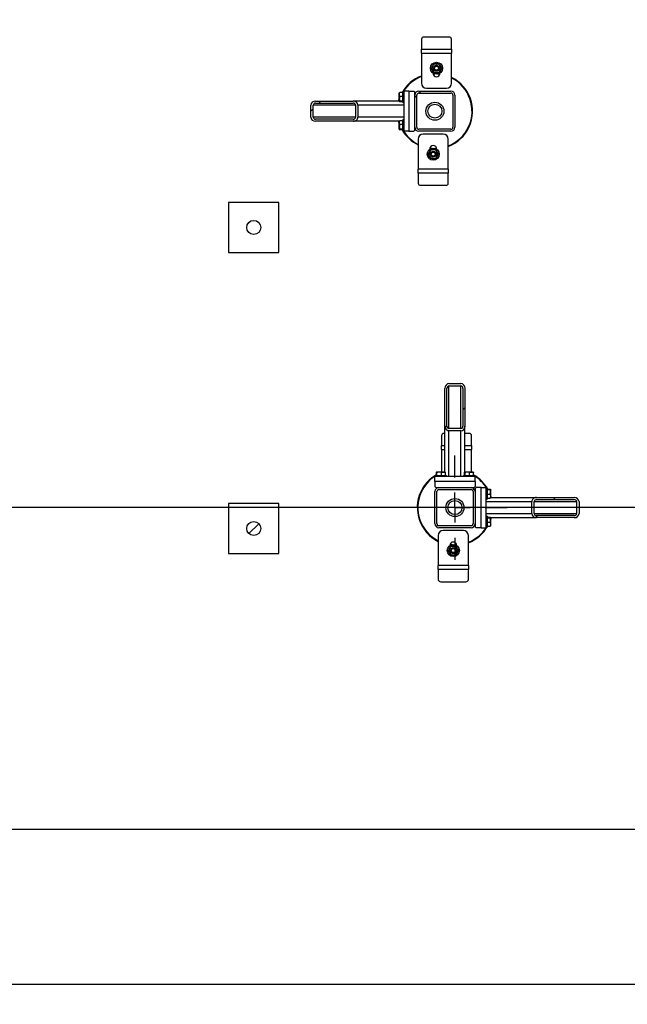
# Model space of a CAD drawing. Header units: millimetres. Extents: x 5 to 589, y 5 to 415.
# Tile 97 of 120: x 454 to 484, y 146 to 195. Entities that reach past the tile are written whole.
import ezdxf

# ---------------------------------------------------------------- set-up
doc = ezdxf.new("R2010")
doc.units = ezdxf.units.MM
doc.linetypes.add('CENTERX2', pattern=[20.32, 12.7, -2.54, 2.54, -2.54])
for name, color, linetype in [('COTES', 1, 'Continuous'), ('TRAIT-FINS', 9, 'Continuous'), ('TRAIT-MIXTES', 3, 'CENTERX2')]:
    doc.layers.add(name, color=color, linetype=linetype)
doc.layers.add('TRAIT-FORT', color=4, linetype='Continuous', lineweight=25)
doc.styles.add('SLDTEXTSTYLE0', font='TXT', dxfattribs={"width": 0.75})
doc.dimstyles.new('SLDDIMSTYLE0', dxfattribs={"dimtxt": 3, "dimasz": 2, "dimexe": 0, "dimexo": 0.0625, "dimgap": 0.75, "dimtad": 1, "dimdec": 0, "dimlfac": 40, "dimrnd": 1e-09, "dimzin": 12, "dimdsep": 46, "dimtxsty": 'SLDTEXTSTYLE0', "dimsah": 1, "dimcen": 0.09, "dimadec": 0, "dimazin": 3, "dimtfac": 1, "dimtdec": 0, "dimtofl": 0, "dimtmove": 0, "dimatfit": 3, "dimfxl": 1, "dimfrac": 2, "dimtolj": 1, "dimtzin": 12, "dimarcsym": 0})
doc.dimstyles.new('SLDDIMSTYLE1', dxfattribs={"dimtxt": 3, "dimasz": 2, "dimexe": 0, "dimexo": 0.0625, "dimgap": 0.75, "dimtad": 1, "dimdec": 0, "dimlfac": 40, "dimrnd": 1e-09, "dimzin": 12, "dimdsep": 46, "dimtxsty": 'SLDTEXTSTYLE0', "dimsah": 1, "dimcen": 0.09, "dimadec": 0, "dimazin": 3, "dimtfac": 1, "dimtdec": 0, "dimtmove": 0, "dimatfit": 0, "dimfxl": 1, "dimfrac": 2, "dimtolj": 1, "dimtzin": 12, "dimarcsym": 0})

# ---------------------------------------------------------------- blocks, each defined once
blk = doc.blocks.new('_D_5')
at = {"layer": 'COTES', "color": 1, "transparency": 16777216}
for p, q in [((542.825, 189.267), (542.825, 145.771)), ((445.325, 186.667), (445.325, 145.771)), ((445.325, 146.771), (542.825, 146.771))]:
    blk.add_line(p, q, dxfattribs=at)
for points in [[(445.325, 146.771), (447.325, 146.271), (447.325, 147.271)], [(542.825, 146.771), (540.825, 147.271), (540.825, 146.271)]]:
    blk.add_solid(points, dxfattribs=at)
at = {"layer": 'COTES', "color": 1, "transparency": 16777216, "insert": (489.641, 150.638), "char_height": 3, "attachment_point": 1, "style": 'SLDTEXTSTYLE0'}
blk.add_mtext('3900', dxfattribs=at)
blk = doc.blocks.new('_D_6')
at = {"layer": 'COTES', "color": 1, "transparency": 16777216}
for p, q in [((448.475, 269.017), (411.922, 269.017)), ((412.922, 170.517), (412.922, 269.017)), ((472.225, 170.517), (411.922, 170.517))]:
    blk.add_line(p, q, dxfattribs=at)
for points in [[(412.922, 269.017), (412.422, 267.017), (413.422, 267.017)], [(412.922, 170.517), (413.422, 172.517), (412.422, 172.517)]]:
    blk.add_solid(points, dxfattribs=at)
at = {"layer": 'COTES', "color": 1, "transparency": 16777216, "insert": (409.055, 215.333), "char_height": 3, "attachment_point": 1, "rotation": 90, "style": 'SLDTEXTSTYLE0'}
blk.add_mtext('3940', dxfattribs=at)
blk = doc.blocks.new('_D_8')
at = {"layer": 'COTES', "color": 1, "transparency": 16777216}
for p, q in [((412.922, 170.517), (412.922, 173.517)), ((519.725, 170.517), (411.922, 170.517)), ((412.922, 170.517), (412.922, 169.476)), ((418.706, 169.476), (411.922, 169.476)), ((412.922, 169.476), (412.922, 162.406))]:
    blk.add_line(p, q, dxfattribs=at)
for points in [[(412.922, 170.517), (413.422, 172.517), (412.422, 172.517)], [(412.922, 169.476), (412.422, 167.476), (413.422, 167.476)]]:
    blk.add_solid(points, dxfattribs=at)
at = {"layer": 'COTES', "color": 1, "transparency": 16777216, "insert": (409.055, 162.406), "char_height": 3, "attachment_point": 1, "rotation": 90, "style": 'SLDTEXTSTYLE0'}
blk.add_mtext('42', dxfattribs=at)
blk = doc.blocks.new('SW_CENTERMARKSYMBOL_4')
at = {"layer": 'TRAIT-MIXTES', "color": 0}
for p, q in [((0, 1.5), (0, 2.6)), ((0, 0), (0, 0.75)), ((-1.5, 0), (-2.6, 0)), ((0, 0), (-0.75, 0)), ((0, 0), (0, -0.75)), ((0, 0), (0.75, 0)), ((1.5, 0), (2.6, 0)), ((0, -1.5), (0, -2.6))]:
    blk.add_line(p, q, dxfattribs=at)

msp = doc.modelspace()

# ---------------------------------------------------------------- hatches: boundary and pattern name
at = {"layer": 'TRAIT-FINS'}
h = msp.add_hatch(dxfattribs=at)
h.set_pattern_fill('ANSI31', color=9, angle=3e-322, style=0)
edge = h.paths.add_edge_path(flags=0)
edge.add_arc((475.625, 191.067), 0.2, 0, 90)
edge.add_line((475.625, 191.267), (474.025, 191.267))
edge.add_arc((474.025, 191.067), 0.2, 90, 180)
edge.add_line((473.825, 191.067), (473.825, 189.467))
edge.add_arc((474.025, 189.467), 0.2, 180, 270)
edge.add_line((474.025, 189.267), (475.625, 189.267))
edge.add_arc((475.625, 189.467), 0.2, 270, 360)
edge.add_line((475.825, 189.467), (475.825, 191.067))
edge = h.paths.add_edge_path(flags=0)
edge.add_line((474.025, 191.167), (475.625, 191.167))
edge.add_arc((475.625, 191.067), 0.1, 0, 90, ccw=False)
edge.add_line((475.725, 191.067), (475.725, 189.467))
edge.add_arc((475.625, 189.467), 0.1, 270, 360, ccw=False)
edge.add_line((475.625, 189.367), (474.025, 189.367))
edge.add_arc((474.025, 189.467), 0.1, 180, 270, ccw=False)
edge.add_line((473.925, 189.467), (473.925, 191.067))
edge.add_arc((474.025, 191.067), 0.1, 90, 180, ccw=False)
h = msp.add_hatch(dxfattribs=at)
h.set_pattern_fill('ANSI31', color=9, angle=3e-322, style=0)
edge = h.paths.add_edge_path(flags=0)
edge.add_line((470.76, 190.767), (468.883, 190.767))
edge.add_ellipse((468.883, 190.567), major_axis=(-0.235, 0), ratio=0.852263, start_angle=270, end_angle=360)
edge.add_line((468.648, 190.567), (468.648, 189.967))
edge.add_ellipse((468.883, 189.967), major_axis=(-0.235, 0), ratio=0.852263, start_angle=0, end_angle=90)
edge.add_line((468.883, 189.767), (470.76, 189.767))
edge.add_ellipse((470.76, 189.967), major_axis=(-0.235, 0), ratio=0.852263, start_angle=90, end_angle=180)
edge.add_line((470.995, 189.967), (470.995, 190.567))
edge.add_ellipse((470.76, 190.567), major_axis=(-0.235, 0), ratio=0.852263, start_angle=180, end_angle=270)
edge = h.paths.add_edge_path(flags=0)
edge.add_line((468.883, 190.667), (470.76, 190.667))
edge.add_ellipse((470.76, 190.567), major_axis=(-0.117, 0), ratio=0.852263, start_angle=180, end_angle=270, ccw=False)
edge.add_line((470.877, 190.567), (470.877, 189.967))
edge.add_ellipse((470.76, 189.967), major_axis=(-0.117, 0), ratio=0.852263, start_angle=90, end_angle=180, ccw=False)
edge.add_line((470.76, 189.867), (468.883, 189.867))
edge.add_ellipse((468.883, 189.967), major_axis=(-0.117, 0), ratio=0.852263, start_angle=0, end_angle=90, ccw=False)
edge.add_line((468.765, 189.967), (468.765, 190.567))
edge.add_ellipse((468.883, 190.567), major_axis=(-0.117, 0), ratio=0.852263, start_angle=-90, end_angle=0, ccw=False)
h = msp.add_hatch(dxfattribs=at)
h.set_pattern_fill('ANSI31', color=9, style=0)
edge = h.paths.add_edge_path(flags=0)
edge.add_arc((465.806, 184.476), 0.35, 0, 360)
h = msp.add_hatch(dxfattribs=at)
h.set_pattern_fill('ANSI31', color=9, angle=3e-322, style=0)
edge = h.paths.add_edge_path(flags=0)
edge.add_line((476.325, 174.581), (476.325, 176.459))
edge.add_ellipse((476.125, 176.459), major_axis=(0, 0.235), ratio=0.852263, start_angle=270, end_angle=360)
edge.add_line((476.125, 176.693), (475.525, 176.693))
edge.add_ellipse((475.525, 176.459), major_axis=(0, 0.235), ratio=0.852263, start_angle=360, end_angle=450)
edge.add_line((475.325, 176.459), (475.325, 174.581))
edge.add_ellipse((475.525, 174.581), major_axis=(0, 0.235), ratio=0.852263, start_angle=90, end_angle=180)
edge.add_line((475.525, 174.347), (476.125, 174.347))
edge.add_ellipse((476.125, 174.581), major_axis=(0, 0.235), ratio=0.852263, start_angle=180, end_angle=270)
edge = h.paths.add_edge_path(flags=0)
edge.add_line((476.225, 176.459), (476.225, 174.581))
edge.add_ellipse((476.125, 174.581), major_axis=(0, 0.117), ratio=0.852263, start_angle=180, end_angle=270, ccw=False)
edge.add_line((476.125, 174.464), (475.525, 174.464))
edge.add_ellipse((475.525, 174.581), major_axis=(0, 0.117), ratio=0.852263, start_angle=90, end_angle=180, ccw=False)
edge.add_line((475.425, 174.581), (475.425, 176.459))
edge.add_ellipse((475.525, 176.459), major_axis=(0, 0.117), ratio=0.852263, start_angle=0, end_angle=90, ccw=False)
edge.add_line((475.525, 176.576), (476.125, 176.576))
edge.add_ellipse((476.125, 176.459), major_axis=(0, 0.117), ratio=0.852263, start_angle=270, end_angle=360, ccw=False)
h = msp.add_hatch(dxfattribs=at)
h.set_pattern_fill('ANSI31', color=9, angle=3e-322, style=0)
edge = h.paths.add_edge_path(flags=0)
edge.add_arc((475.025, 169.717), 0.2, 180, 270)
edge.add_line((475.025, 169.517), (476.625, 169.517))
edge.add_arc((476.625, 169.717), 0.2, 270, 360)
edge.add_line((476.825, 169.717), (476.825, 171.317))
edge.add_arc((476.625, 171.317), 0.2, 0, 90)
edge.add_line((476.625, 171.517), (475.025, 171.517))
edge.add_arc((475.025, 171.317), 0.2, 90, 180)
edge.add_line((474.825, 171.317), (474.825, 169.717))
edge = h.paths.add_edge_path(flags=0)
edge.add_line((476.625, 169.617), (475.025, 169.617))
edge.add_arc((475.025, 169.717), 0.1, 180, 270, ccw=False)
edge.add_line((474.925, 169.717), (474.925, 171.317))
edge.add_arc((475.025, 171.317), 0.1, 90, 180, ccw=False)
edge.add_line((475.025, 171.417), (476.625, 171.417))
edge.add_arc((476.625, 171.317), 0.1, 0, 90, ccw=False)
edge.add_line((476.725, 171.317), (476.725, 169.717))
edge.add_arc((476.625, 169.717), 0.1, 270, 360, ccw=False)
h = msp.add_hatch(dxfattribs=at)
h.set_pattern_fill('ANSI31', color=9, angle=3e-322, style=0)
edge = h.paths.add_edge_path(flags=0)
edge.add_line((479.889, 170.017), (481.767, 170.017))
edge.add_ellipse((481.767, 170.217), major_axis=(0.235, 0), ratio=0.852263, start_angle=270, end_angle=360)
edge.add_line((482.001, 170.217), (482.001, 170.817))
edge.add_ellipse((481.767, 170.817), major_axis=(0.235, 0), ratio=0.852263, start_angle=360, end_angle=450)
edge.add_line((481.767, 171.017), (479.889, 171.017))
edge.add_ellipse((479.889, 170.817), major_axis=(0.235, 0), ratio=0.852263, start_angle=90, end_angle=180)
edge.add_line((479.655, 170.817), (479.655, 170.217))
edge.add_ellipse((479.889, 170.217), major_axis=(0.235, 0), ratio=0.852263, start_angle=180, end_angle=270)
edge = h.paths.add_edge_path(flags=0)
edge.add_line((481.767, 170.117), (479.889, 170.117))
edge.add_ellipse((479.889, 170.217), major_axis=(0.117, 0), ratio=0.852263, start_angle=180, end_angle=270, ccw=False)
edge.add_line((479.772, 170.217), (479.772, 170.817))
edge.add_ellipse((479.889, 170.817), major_axis=(0.117, 0), ratio=0.852263, start_angle=90, end_angle=180, ccw=False)
edge.add_line((479.889, 170.917), (481.767, 170.917))
edge.add_ellipse((481.767, 170.817), major_axis=(0.117, 0), ratio=0.852263, start_angle=0, end_angle=90, ccw=False)
edge.add_line((481.884, 170.817), (481.884, 170.217))
edge.add_ellipse((481.767, 170.217), major_axis=(0.117, 0), ratio=0.852263, start_angle=270, end_angle=360, ccw=False)
h = msp.add_hatch(dxfattribs=at)
h.set_pattern_fill('ANSI31', color=9, style=0)
edge = h.paths.add_edge_path(flags=0)
edge.add_arc((465.806, 169.476), 0.35, 0, 360)

# ---------------------------------------------------------------- linework, layer by layer
at = {"layer": 'TRAIT-FORT', "color": 4, "linetype": 'Continuous', "lineweight": 25}
for p, q in [((474.156, 193.852), (474.156, 193.357)), ((475.531, 193.96), (474.281, 193.96)), ((475.656, 193.357), (475.656, 193.852)), ((474.156, 193.157), (474.156, 193.357)), ((474.156, 193.357), (475.656, 193.357)), ((475.656, 193.357), (475.656, 193.157)), ((474.156, 193.157), (474.156, 191.657)), ((474.156, 193.157), (475.656, 193.157)), ((475.656, 191.657), (475.656, 193.157)), ((474.731, 192.163), (474.731, 192.157)), ((474.731, 192.139), (474.767, 192.141)), ((475.071, 192.1), (474.96, 192.112)), ((475.024, 192.131), (475.078, 192.125)), ((475.081, 192.157), (475.081, 192.163)), ((474.406, 191.407), (475.406, 191.407)), ((473.057, 191.181), (473.05, 191.169)), ((473.05, 190.765), (473.05, 191.169)), ((473.225, 191.193), (473.075, 191.193)), ((473.225, 190.997), (473.075, 190.997)), ((473.275, 191.242), (473.225, 191.242)), ((473.225, 191.22), (473.225, 191.242)), ((473.225, 190.692), (473.225, 191.22)), ((473.275, 191.267), (473.275, 189.267)), ((473.525, 191.267), (473.275, 191.267)), ((473.525, 191.267), (473.525, 189.267)), ((473.525, 191.267), (473.775, 191.267)), ((473.825, 191.217), (473.775, 191.267)), ((473.825, 191.067), (473.825, 191.217)), ((473.826, 191.092), (473.825, 191.092)), ((473.825, 189.467), (473.825, 191.067)), ((473.925, 189.467), (473.925, 191.067)), ((474.025, 191.267), (475.625, 191.267)), ((474.025, 191.167), (475.625, 191.167)), ((475.725, 191.067), (475.725, 189.467)), ((475.825, 191.067), (475.825, 189.467)), ((468.648, 189.967), (468.648, 190.567)), ((468.765, 189.967), (468.765, 190.567)), ((470.877, 190.567), (468.765, 190.567)), ((468.883, 190.767), (470.76, 190.767)), ((468.883, 190.667), (470.76, 190.667)), ((473.05, 190.767), (470.76, 190.767)), ((470.877, 190.567), (470.877, 189.967)), ((473.275, 190.567), (470.995, 190.567)), ((470.995, 190.567), (470.995, 189.967)), ((473.05, 190.788), (473.044, 190.767)), ((473.05, 190.765), (473.057, 190.753)), ((473.225, 190.771), (473.075, 190.771)), ((473.225, 190.741), (473.075, 190.741)), ((473.225, 190.692), (473.275, 190.692)), ((470.877, 189.967), (468.765, 189.967)), ((470.76, 189.867), (468.883, 189.867)), ((473.275, 189.967), (470.995, 189.967)), ((473.275, 189.842), (473.225, 189.842)), ((473.225, 189.82), (473.225, 189.842)), ((470.76, 189.767), (468.883, 189.767)), ((473.05, 189.767), (470.76, 189.767)), ((473.044, 189.767), (473.05, 189.745)), ((473.057, 189.781), (473.05, 189.769)), ((473.05, 189.365), (473.05, 189.769)), ((473.05, 189.365), (473.057, 189.353)), ((473.225, 189.793), (473.075, 189.793)), ((473.225, 189.597), (473.075, 189.597)), ((473.225, 189.371), (473.075, 189.371)), ((473.225, 189.292), (473.225, 189.82)), ((473.825, 189.317), (473.825, 189.467)), ((473.825, 189.442), (473.826, 189.442)), ((475.625, 189.367), (474.025, 189.367)), ((473.225, 189.341), (473.075, 189.341)), ((473.225, 189.292), (473.275, 189.292)), ((473.525, 189.267), (473.275, 189.267)), ((473.525, 189.267), (473.775, 189.267)), ((473.775, 189.267), (473.825, 189.317)), ((473.994, 188.877), (473.994, 187.377)), ((475.625, 189.267), (474.025, 189.267)), ((475.244, 189.127), (474.244, 189.127)), ((475.494, 187.377), (475.494, 188.877)), ((474.569, 188.377), (474.569, 188.37)), ((474.626, 188.402), (474.572, 188.409)), ((474.919, 188.37), (474.919, 188.377)), ((475.494, 187.377), (473.994, 187.377)), ((473.994, 187.177), (473.994, 187.377)), ((475.494, 187.177), (473.994, 187.177)), ((473.994, 187.177), (473.994, 186.682)), ((475.494, 187.377), (475.494, 187.177)), ((475.494, 186.682), (475.494, 187.177)), ((474.119, 186.574), (475.369, 186.574)), ((464.556, 185.726), (464.556, 183.226)), ((467.056, 185.726), (464.556, 185.726)), ((467.056, 183.226), (467.056, 185.726)), ((464.556, 183.226), (467.056, 183.226)), ((475.525, 176.693), (476.125, 176.693)), ((475.325, 174.581), (475.325, 176.459)), ((475.425, 174.581), (475.425, 176.459)), ((475.525, 176.576), (476.125, 176.576)), ((475.525, 174.464), (475.525, 176.576)), ((476.125, 174.464), (476.125, 176.576)), ((476.225, 176.459), (476.225, 174.581)), ((476.325, 176.459), (476.325, 174.581)), ((475.325, 174.21), (475.281, 174.21)), ((475.325, 172.292), (475.325, 174.581)), ((476.125, 174.464), (475.525, 174.464)), ((476.125, 174.347), (475.525, 174.347)), ((475.525, 172.067), (475.525, 174.347)), ((476.125, 172.067), (476.125, 174.347)), ((476.325, 172.292), (476.325, 174.581)), ((476.531, 174.21), (476.325, 174.21)), ((475.156, 174.102), (475.156, 173.607)), ((476.656, 173.607), (476.656, 174.102)), ((475.156, 173.407), (475.156, 173.607)), ((475.156, 173.607), (475.325, 173.607)), ((475.156, 173.407), (475.156, 172.292)), ((475.156, 173.407), (475.325, 173.407)), ((476.325, 173.607), (476.656, 173.607)), ((476.325, 173.407), (476.656, 173.407)), ((476.656, 173.607), (476.656, 173.407)), ((476.656, 172.292), (476.656, 173.407)), ((474.899, 172.117), (474.899, 172.267)), ((474.923, 172.292), (474.911, 172.285)), ((474.923, 172.292), (475.327, 172.292)), ((474.929, 172.117), (474.929, 172.267)), ((475.155, 172.117), (475.155, 172.267)), ((475.339, 172.285), (475.327, 172.292)), ((475.351, 172.117), (475.351, 172.267)), ((476.299, 172.117), (476.299, 172.267)), ((476.323, 172.292), (476.311, 172.285)), ((476.323, 172.292), (476.727, 172.292)), ((476.329, 172.117), (476.329, 172.267)), ((476.555, 172.117), (476.555, 172.267)), ((476.739, 172.285), (476.727, 172.292)), ((476.751, 172.117), (476.751, 172.267)), ((476.825, 172.067), (474.825, 172.067)), ((474.825, 171.817), (474.825, 172.067)), ((476.825, 171.817), (474.825, 171.817)), ((474.825, 171.817), (474.825, 171.567)), ((474.85, 172.117), (474.85, 172.067)), ((474.85, 172.117), (475.378, 172.117)), ((475.378, 172.117), (475.4, 172.117)), ((475.4, 172.067), (475.4, 172.117)), ((476.25, 172.117), (476.25, 172.067)), ((476.25, 172.117), (476.778, 172.117)), ((476.778, 172.117), (476.8, 172.117)), ((476.8, 172.067), (476.8, 172.117)), ((476.825, 171.817), (476.825, 172.067)), ((476.825, 171.817), (476.825, 171.567)), ((474.825, 171.567), (474.875, 171.517)), ((474.825, 169.717), (474.825, 171.317)), ((474.875, 171.517), (475.025, 171.517)), ((474.925, 169.717), (474.925, 171.317)), ((475, 171.517), (475, 171.515)), ((475.025, 171.517), (476.625, 171.517)), ((475.025, 171.417), (476.625, 171.417)), ((476.625, 171.517), (476.775, 171.517)), ((476.65, 171.515), (476.65, 171.517)), ((476.725, 171.317), (476.725, 169.717)), ((476.775, 171.517), (476.825, 171.567)), ((476.825, 171.342), (476.823, 171.342)), ((476.875, 171.517), (476.825, 171.467)), ((476.825, 171.467), (476.825, 171.317)), ((476.825, 171.317), (476.825, 169.717)), ((477.125, 171.517), (476.875, 171.517)), ((477.125, 171.517), (477.375, 171.517)), ((477.125, 169.517), (477.125, 171.517)), ((477.375, 169.517), (477.375, 171.517)), ((477.425, 171.492), (477.375, 171.492)), ((477.425, 171.492), (477.425, 170.963)), ((477.425, 171.443), (477.575, 171.443)), ((477.425, 171.413), (477.575, 171.413)), ((477.6, 171.419), (477.593, 171.431)), ((477.6, 171.419), (477.6, 171.015)), ((467.056, 170.726), (464.556, 170.726)), ((464.556, 170.726), (464.556, 168.226)), ((467.056, 168.226), (467.056, 170.726)), ((477.375, 170.942), (477.425, 170.942)), ((477.375, 170.817), (479.655, 170.817)), ((477.425, 171.186), (477.575, 171.186)), ((477.425, 170.991), (477.575, 170.991)), ((477.425, 170.963), (477.425, 170.942)), ((477.593, 171.003), (477.6, 171.015)), ((477.606, 171.017), (477.6, 171.038)), ((477.6, 171.017), (479.889, 171.017)), ((479.655, 170.217), (479.655, 170.817)), ((479.772, 170.217), (479.772, 170.817)), ((479.772, 170.817), (481.884, 170.817)), ((479.889, 171.017), (481.767, 171.017)), ((479.889, 170.917), (481.767, 170.917)), ((481.884, 170.817), (481.884, 170.217)), ((482.001, 170.817), (482.001, 170.217)), ((477.375, 170.217), (479.655, 170.217)), ((477.425, 170.092), (477.375, 170.092)), ((477.425, 170.092), (477.425, 169.563)), ((477.425, 170.043), (477.575, 170.043)), ((477.425, 170.013), (477.575, 170.013)), ((477.425, 169.786), (477.575, 169.786)), ((477.6, 170.019), (477.593, 170.031)), ((477.6, 170.019), (477.6, 169.615)), ((477.6, 170.017), (479.889, 170.017)), ((477.6, 169.995), (477.606, 170.017)), ((479.772, 170.217), (481.884, 170.217)), ((481.767, 170.117), (479.889, 170.117)), ((481.767, 170.017), (479.889, 170.017)), ((476.625, 169.617), (475.025, 169.617)), ((476.625, 169.517), (475.025, 169.517)), ((476.244, 169.377), (475.244, 169.377)), ((476.823, 169.692), (476.825, 169.692)), ((476.825, 169.717), (476.825, 169.567)), ((476.825, 169.567), (476.875, 169.517)), ((477.125, 169.517), (476.875, 169.517)), ((477.125, 169.517), (477.375, 169.517)), ((477.375, 169.542), (477.425, 169.542)), ((477.425, 169.591), (477.575, 169.591)), ((477.425, 169.563), (477.425, 169.542)), ((477.593, 169.603), (477.6, 169.615)), ((474.994, 169.127), (474.994, 167.627)), ((476.494, 167.627), (476.494, 169.127)), ((475.569, 168.627), (475.569, 168.62)), ((475.626, 168.652), (475.572, 168.659)), ((475.578, 168.683), (475.69, 168.672)), ((475.918, 168.644), (475.883, 168.643)), ((475.919, 168.62), (475.919, 168.627)), ((464.556, 168.226), (467.056, 168.226)), ((476.494, 167.627), (474.994, 167.627)), ((474.994, 167.427), (474.994, 167.627)), ((476.494, 167.427), (474.994, 167.427)), ((474.994, 167.427), (474.994, 166.932)), ((476.494, 167.627), (476.494, 167.427)), ((476.494, 166.932), (476.494, 167.427)), ((475.119, 166.824), (476.369, 166.824)), ((570.806, 154.476), (420.806, 154.476))]:
    msp.add_line(p, q, dxfattribs=at)
at = {"layer": 'TRAIT-FORT', "color": 4, "linetype": 'Continuous', "lineweight": 25, "flags": 128}
for points in [[(474.829, 192.117), (474.823, 192.117), (474.736, 192.115)], [(473.018, 190.767), (473.049, 190.869), (473.05, 190.871)], [(473.05, 189.663), (473.03, 189.723), (473.018, 189.767)], [(474.578, 188.433), (474.635, 188.427), (474.69, 188.422)], [(474.82, 188.417), (474.89, 188.418), (474.914, 188.419)], [(474.918, 188.394), (474.891, 188.393), (474.883, 188.393)], [(477.6, 171.121), (477.619, 171.061), (477.632, 171.017)], [(477.632, 170.017), (477.6, 169.914), (477.6, 169.913)], [(475.82, 168.667), (475.826, 168.667), (475.914, 168.669)]]:
    msp.add_lwpolyline(points, dxfattribs=at)
at = {"layer": 'TRAIT-FORT', "color": 4, "linetype": 'Continuous', "lineweight": 25}
for centre, radius in [((474.906, 192.407), 0.3), ((474.906, 192.407), 0.15), ((474.906, 192.407), 0.112), ((474.906, 192.407), 0.1), ((474.825, 190.267), 0.45), ((474.825, 190.267), 0.35), ((474.744, 188.127), 0.3), ((474.744, 188.127), 0.15), ((474.744, 188.127), 0.112), ((474.744, 188.127), 0.1), ((465.806, 184.476), 0.35), ((475.825, 170.517), 0.45), ((475.825, 170.517), 0.35), ((465.806, 169.476), 0.35), ((475.744, 168.377), 0.3), ((475.744, 168.377), 0.15), ((475.744, 168.377), 0.113), ((475.744, 168.377), 0.1)]:
    msp.add_circle(centre, radius, dxfattribs=at)
for centre, radius, start, end in [((474.273, 193.843), 0.118, 86.1887, 175.5981), ((475.538, 193.843), 0.118, 4.4019, 93.8113), ((474.906, 192.407), 0.225, 149.2497, 209.2497), ((474.906, 192.407), 0.225, 209.2497, 269.2497), ((474.906, 192.407), 0.225, 89.2497, 149.2497), ((474.906, 192.407), 0.225, 29.2497, 89.2497), ((474.906, 192.407), 0.225, 329.2497, 29.2497), ((474.825, 190.267), 1.875, 110.9097, 150.4041), ((474.825, 190.267), 1.85, 111.2059, 148.1952), ((474.906, 192.157), 0.175, 180, 360), ((474.906, 192.407), 0.225, 269.2497, 329.2497), ((474.825, 190.267), 1.875, 335.3258, 63.698), ((474.825, 190.267), 1.85, 335.3258, 63.3146), ((474.406, 191.657), 0.25, 180, 270), ((475.406, 191.657), 0.25, 270, 360), ((474.025, 191.067), 0.2, 90, 180), ((474.025, 191.067), 0.1, 90, 180), ((475.625, 191.067), 0.2, 0, 90), ((475.625, 191.067), 0.1, 0, 90), ((474.025, 189.467), 0.2, 180, 270), ((474.025, 189.467), 0.1, 180, 270), ((474.825, 190.267), 1.85, 291.2059, 335.3258), ((474.825, 190.267), 1.875, 290.9097, 335.3258), ((475.625, 189.467), 0.2, 270, 0), ((475.625, 189.467), 0.1, 270, 0), ((474.825, 190.267), 1.875, 209.5959, 243.698), ((474.825, 190.267), 1.85, 211.8048, 243.3146), ((474.244, 188.877), 0.25, 90, 180), ((475.244, 188.877), 0.25, 360, 90), ((474.744, 188.377), 0.175, 360, 180), ((474.744, 188.127), 0.225, 149.2497, 209.2497), ((474.744, 188.127), 0.225, 209.2497, 269.2497), ((474.744, 188.127), 0.225, 89.2497, 149.2497), ((474.744, 188.127), 0.225, 269.2497, 329.2497), ((474.744, 188.127), 0.225, 29.2497, 89.2497), ((474.744, 188.127), 0.225, 329.2497, 29.2497), ((474.111, 186.691), 0.118, 184.4019, 273.8113), ((475.377, 186.691), 0.118, 266.1887, 355.5981), ((475.273, 174.093), 0.118, 86.1887, 175.5981), ((476.538, 174.093), 0.118, 4.4019, 93.8113), ((475.825, 170.517), 1.875, 119.5959, 155.3258), ((475.825, 170.517), 1.85, 121.8048, 155.3258), ((475.825, 170.517), 1.875, 29.5959, 60.4041), ((475.825, 170.517), 1.85, 31.8048, 58.1952), ((475.825, 170.517), 1.875, 155.3258, 243.698), ((475.825, 170.517), 1.85, 155.3258, 243.3146), ((475.025, 171.317), 0.2, 90, 180), ((475.025, 171.317), 0.1, 90, 180), ((476.625, 171.317), 0.2, 0, 90), ((476.625, 171.317), 0.1, 0, 90), ((475.025, 169.717), 0.2, 180, 270), ((475.025, 169.717), 0.1, 180, 270), ((475.244, 169.127), 0.25, 90, 180), ((476.244, 169.127), 0.25, 360, 90), ((475.825, 170.517), 1.875, 290.9097, 330.4041), ((475.825, 170.517), 1.85, 291.2059, 328.1952), ((476.625, 169.717), 0.2, 270, 0), ((476.625, 169.717), 0.1, 270, 0), ((475.744, 168.627), 0.175, 360, 180), ((475.744, 168.377), 0.225, 149.2497, 209.2497), ((475.744, 168.377), 0.225, 209.2497, 269.2497), ((475.744, 168.377), 0.225, 89.2497, 149.2497), ((475.744, 168.377), 0.225, 269.2497, 329.2497), ((475.744, 168.377), 0.225, 29.2497, 89.2497), ((475.744, 168.377), 0.225, 329.2497, 29.2497), ((475.111, 166.941), 0.118, 184.4019, 273.8113), ((476.377, 166.941), 0.118, 266.1887, 355.5981)]:
    msp.add_arc(centre, radius, start, end, dxfattribs=at)
for centre, major_axis, start_param, end_param in [((468.883, 190.567), (-0.235, 0), 4.712389, 6.283185), ((468.883, 190.567), (-0.117, 0), 4.712389, 6.283185), ((470.76, 190.567), (-0.235, 0), 3.141593, 4.712389), ((470.76, 190.567), (-0.117, 0), 3.141593, 4.712389), ((468.883, 189.967), (-0.235, 0), 0, 1.570796), ((468.883, 189.967), (-0.117, 0), 0, 1.570796), ((470.76, 189.967), (-0.235, 0), 1.570796, 3.141593), ((470.76, 189.967), (-0.117, 0), 1.570796, 3.141593), ((475.525, 176.459), (0, 0.235), 0, 1.570796), ((476.125, 176.459), (0, 0.235), 4.712389, 6.283185), ((475.525, 176.459), (0, 0.117), 0, 1.570796), ((476.125, 176.459), (0, 0.117), 4.712389, 6.283185), ((475.525, 174.581), (0, 0.235), 1.570796, 3.141593), ((475.525, 174.581), (0, 0.117), 1.570796, 3.141593), ((476.125, 174.581), (0, 0.235), 3.141593, 4.712389), ((476.125, 174.581), (0, 0.117), 3.141593, 4.712389), ((479.889, 170.817), (0.235, 0), 1.570796, 3.141593), ((479.889, 170.817), (0.117, 0), 1.570796, 3.141593), ((481.767, 170.817), (0.235, 0), 0, 1.570796), ((481.767, 170.817), (0.117, 0), 0, 1.570796), ((479.889, 170.217), (0.235, 0), 3.141593, 4.712389), ((479.889, 170.217), (0.117, 0), 3.141593, 4.712389), ((481.767, 170.217), (0.235, 0), 4.712389, 6.283185), ((481.767, 170.217), (0.117, 0), 4.712389, 6.283185)]:
    msp.add_ellipse(centre, major_axis=major_axis, ratio=0.852263, start_param=start_param, end_param=end_param, dxfattribs=at)
for points, knots in [([(474.646, 192.41), (474.656, 192.428), (474.678, 192.464), (474.701, 192.503), (474.712, 192.522)], [0, 0, 0, 0, 0.493244, 1, 1, 1, 1]), ([(474.709, 192.297), (474.7, 192.313), (474.682, 192.345), (474.661, 192.383), (474.649, 192.404), (474.646, 192.41)], [0, 0, 0, 0, 0.413688, 0.838028, 1, 1, 1, 1]), ([(474.773, 192.184), (474.763, 192.202), (474.742, 192.239), (474.72, 192.277), (474.709, 192.297)], [0, 0, 0, 0, 0.493244, 1, 1, 1, 1]), ([(474.712, 192.522), (474.722, 192.538), (474.741, 192.57), (474.763, 192.607), (474.775, 192.628), (474.779, 192.634)], [0, 0, 0, 0, 0.413688, 0.838028, 1, 1, 1, 1]), ([(474.779, 192.634), (474.799, 192.633), (474.842, 192.633), (474.886, 192.632), (474.908, 192.632)], [0, 0, 0, 0, 0.493244, 1, 1, 1, 1]), ([(474.908, 192.632), (474.927, 192.632), (474.964, 192.631), (475.007, 192.631), (475.032, 192.63), (475.038, 192.63)], [0, 0, 0, 0, 0.413688, 0.838028, 1, 1, 1, 1]), ([(475.038, 192.63), (475.049, 192.612), (475.069, 192.575), (475.091, 192.536), (475.102, 192.517)], [0, 0, 0, 0, 0.493244, 1, 1, 1, 1]), ([(475.165, 192.403), (475.155, 192.386), (475.133, 192.349), (475.11, 192.311), (475.099, 192.292)], [0, 0, 0, 0, 0.4932444, 1, 1, 1, 1]), ([(475.102, 192.517), (475.111, 192.501), (475.129, 192.468), (475.15, 192.431), (475.162, 192.409), (475.165, 192.403)], [0, 0, 0, 0, 0.413688, 0.838028, 1, 1, 1, 1]), ([(474.903, 192.182), (474.884, 192.182), (474.847, 192.183), (474.804, 192.183), (474.779, 192.184), (474.773, 192.184)], [0, 0, 0, 0, 0.413688, 0.838028, 1, 1, 1, 1]), ([(475.032, 192.18), (475.012, 192.18), (474.969, 192.181), (474.925, 192.182), (474.903, 192.182)], [0, 0, 0, 0, 0.493244, 1, 1, 1, 1]), ([(475.099, 192.292), (475.09, 192.276), (475.071, 192.244), (475.049, 192.207), (475.036, 192.186), (475.032, 192.18)], [0, 0, 0, 0, 0.413688, 0.838028, 1, 1, 1, 1]), ([(473.075, 190.997), (473.069, 191.014), (473.058, 191.048), (473.054, 191.099), (473.06, 191.148), (473.07, 191.178), (473.075, 191.193)], [0, 0, 0, 0, 0.264605, 0.534948, 0.765343, 1, 1, 1, 1]), ([(473.075, 190.997), (473.069, 190.977), (473.058, 190.938), (473.054, 190.879), (473.06, 190.823), (473.07, 190.788), (473.075, 190.771)], [0, 0, 0, 0, 0.264605, 0.534948, 0.765343, 1, 1, 1, 1]), ([(473.057, 191.181), (473.057, 191.181), (473.057, 191.184), (473.065, 191.188), (473.073, 191.192), (473.075, 191.193)], [0, 0, 0, 0, 0.082237, 0.737977, 1, 1, 1, 1]), ([(473.075, 190.741), (473.067, 190.745), (473.055, 190.751), (473.056, 190.76), (473.065, 190.766), (473.073, 190.77), (473.075, 190.771)], [0, 0, 0, 0, 0.385549, 0.637642, 0.896546, 1, 1, 1, 1]), ([(473.075, 189.597), (473.069, 189.614), (473.058, 189.648), (473.054, 189.699), (473.06, 189.748), (473.07, 189.778), (473.075, 189.793)], [0, 0, 0, 0, 0.264605, 0.534948, 0.765343, 1, 1, 1, 1]), ([(473.075, 189.597), (473.069, 189.577), (473.058, 189.538), (473.054, 189.479), (473.06, 189.423), (473.07, 189.388), (473.075, 189.371)], [0, 0, 0, 0, 0.264605, 0.534948, 0.765343, 1, 1, 1, 1]), ([(473.075, 189.341), (473.067, 189.345), (473.055, 189.351), (473.056, 189.36), (473.065, 189.366), (473.073, 189.37), (473.075, 189.371)], [0, 0, 0, 0, 0.385549, 0.637642, 0.896546, 1, 1, 1, 1]), ([(473.057, 189.781), (473.057, 189.781), (473.057, 189.784), (473.065, 189.788), (473.073, 189.792), (473.075, 189.793)], [0, 0, 0, 0, 0.082237, 0.737977, 1, 1, 1, 1]), ([(474.484, 188.13), (474.495, 188.148), (474.516, 188.184), (474.539, 188.222), (474.551, 188.242)], [0, 0, 0, 0, 0.493244, 1, 1, 1, 1]), ([(474.548, 188.017), (474.539, 188.033), (474.52, 188.065), (474.499, 188.103), (474.487, 188.124), (474.484, 188.13)], [0, 0, 0, 0, 0.413688, 0.838028, 1, 1, 1, 1]), ([(474.611, 187.903), (474.601, 187.922), (474.58, 187.958), (474.559, 187.997), (474.548, 188.017)], [0, 0, 0, 0, 0.493244, 1, 1, 1, 1]), ([(474.551, 188.242), (474.56, 188.257), (474.579, 188.289), (474.601, 188.326), (474.613, 188.348), (474.617, 188.353)], [0, 0, 0, 0, 0.413688, 0.838028, 1, 1, 1, 1]), ([(474.741, 187.902), (474.723, 187.902), (474.685, 187.902), (474.642, 187.903), (474.618, 187.903), (474.611, 187.903)], [0, 0, 0, 0, 0.413688, 0.838028, 1, 1, 1, 1]), ([(474.617, 188.353), (474.638, 188.353), (474.68, 188.353), (474.724, 188.352), (474.747, 188.352)], [0, 0, 0, 0, 0.493244, 1, 1, 1, 1]), ([(474.871, 187.9), (474.85, 187.9), (474.808, 187.901), (474.763, 187.901), (474.741, 187.902)], [0, 0, 0, 0, 0.493244, 1, 1, 1, 1]), ([(474.747, 188.352), (474.765, 188.351), (474.802, 188.351), (474.845, 188.35), (474.87, 188.35), (474.877, 188.35)], [0, 0, 0, 0, 0.413688, 0.838028, 1, 1, 1, 1]), ([(474.937, 188.012), (474.928, 187.996), (474.909, 187.964), (474.887, 187.927), (474.874, 187.906), (474.871, 187.9)], [0, 0, 0, 0, 0.413688, 0.838028, 1, 1, 1, 1]), ([(474.877, 188.35), (474.887, 188.332), (474.908, 188.295), (474.929, 188.256), (474.94, 188.237)], [0, 0, 0, 0, 0.493244, 1, 1, 1, 1]), ([(475.004, 188.123), (474.993, 188.105), (474.971, 188.069), (474.949, 188.031), (474.937, 188.012)], [0, 0, 0, 0, 0.493244, 1, 1, 1, 1]), ([(474.94, 188.237), (474.949, 188.221), (474.967, 188.188), (474.988, 188.151), (475, 188.129), (475.004, 188.123)], [0, 0, 0, 0, 0.413688, 0.838028, 1, 1, 1, 1]), ([(474.899, 172.267), (474.903, 172.274), (474.909, 172.287), (474.918, 172.286), (474.924, 172.277), (474.928, 172.269), (474.929, 172.267)], [0, 0, 0, 0, 0.385549, 0.637642, 0.896546, 1, 1, 1, 1]), ([(475.155, 172.267), (475.135, 172.272), (475.096, 172.283), (475.037, 172.287), (474.981, 172.281), (474.946, 172.272), (474.929, 172.267)], [0, 0, 0, 0, 0.264605, 0.534948, 0.765343, 1, 1, 1, 1]), ([(475.155, 172.267), (475.172, 172.272), (475.206, 172.283), (475.257, 172.287), (475.306, 172.281), (475.336, 172.272), (475.351, 172.267)], [0, 0, 0, 0, 0.264605, 0.534948, 0.765343, 1, 1, 1, 1]), ([(475.339, 172.284), (475.339, 172.284), (475.342, 172.284), (475.346, 172.277), (475.35, 172.269), (475.351, 172.267)], [0, 0, 0, 0, 0.082237, 0.737977, 1, 1, 1, 1]), ([(476.299, 172.267), (476.303, 172.274), (476.309, 172.287), (476.318, 172.286), (476.324, 172.277), (476.328, 172.269), (476.329, 172.267)], [0, 0, 0, 0, 0.385549, 0.637642, 0.896546, 1, 1, 1, 1]), ([(476.555, 172.267), (476.535, 172.272), (476.496, 172.283), (476.437, 172.287), (476.381, 172.281), (476.346, 172.272), (476.329, 172.267)], [0, 0, 0, 0, 0.264605, 0.534948, 0.765343, 1, 1, 1, 1]), ([(476.555, 172.267), (476.572, 172.272), (476.606, 172.283), (476.657, 172.287), (476.706, 172.281), (476.736, 172.272), (476.751, 172.267)], [0, 0, 0, 0, 0.264605, 0.534948, 0.765343, 1, 1, 1, 1]), ([(476.739, 172.284), (476.739, 172.284), (476.742, 172.284), (476.746, 172.277), (476.75, 172.269), (476.751, 172.267)], [0, 0, 0, 0, 0.082237, 0.737977, 1, 1, 1, 1]), ([(477.575, 171.443), (477.582, 171.439), (477.595, 171.433), (477.594, 171.423), (477.585, 171.417), (477.577, 171.414), (477.575, 171.413)], [0, 0, 0, 0, 0.385549, 0.637642, 0.896546, 1, 1, 1, 1]), ([(477.575, 171.186), (477.58, 171.206), (477.591, 171.246), (477.595, 171.305), (477.589, 171.361), (477.58, 171.395), (477.575, 171.413)], [0, 0, 0, 0, 0.264605, 0.534948, 0.765343, 1, 1, 1, 1]), ([(477.575, 171.186), (477.58, 171.17), (477.591, 171.135), (477.595, 171.084), (477.589, 171.036), (477.58, 171.006), (477.575, 170.991)], [0, 0, 0, 0, 0.264605, 0.534948, 0.765343, 1, 1, 1, 1]), ([(477.592, 171.003), (477.592, 171.002), (477.592, 170.999), (477.585, 170.995), (477.577, 170.992), (477.575, 170.991)], [0, 0, 0, 0, 0.082237, 0.737977, 1, 1, 1, 1]), ([(477.575, 170.043), (477.582, 170.039), (477.595, 170.033), (477.594, 170.023), (477.585, 170.017), (477.577, 170.014), (477.575, 170.013)], [0, 0, 0, 0, 0.385549, 0.637642, 0.896546, 1, 1, 1, 1]), ([(477.575, 169.786), (477.58, 169.806), (477.591, 169.846), (477.595, 169.905), (477.589, 169.961), (477.58, 169.995), (477.575, 170.013)], [0, 0, 0, 0, 0.264605, 0.534948, 0.765343, 1, 1, 1, 1]), ([(477.575, 169.786), (477.58, 169.77), (477.591, 169.735), (477.595, 169.684), (477.589, 169.636), (477.58, 169.606), (477.575, 169.591)], [0, 0, 0, 0, 0.264605, 0.534948, 0.765343, 1, 1, 1, 1]), ([(477.592, 169.603), (477.592, 169.602), (477.592, 169.599), (477.585, 169.595), (477.577, 169.592), (477.575, 169.591)], [0, 0, 0, 0, 0.082237, 0.737977, 1, 1, 1, 1]), ([(475.484, 168.38), (475.495, 168.398), (475.516, 168.434), (475.539, 168.472), (475.551, 168.492)], [0, 0, 0, 0, 0.493244, 1, 1, 1, 1]), ([(475.548, 168.267), (475.539, 168.283), (475.52, 168.315), (475.499, 168.353), (475.487, 168.374), (475.484, 168.38)], [0, 0, 0, 0, 0.413688, 0.838028, 1, 1, 1, 1]), ([(475.611, 168.153), (475.601, 168.172), (475.58, 168.208), (475.559, 168.247), (475.548, 168.267)], [0, 0, 0, 0, 0.493244, 1, 1, 1, 1]), ([(475.551, 168.492), (475.56, 168.507), (475.579, 168.539), (475.601, 168.576), (475.613, 168.598), (475.617, 168.603)], [0, 0, 0, 0, 0.413688, 0.838028, 1, 1, 1, 1]), ([(475.617, 168.603), (475.638, 168.603), (475.68, 168.603), (475.724, 168.602), (475.747, 168.602)], [0, 0, 0, 0, 0.493244, 1, 1, 1, 1]), ([(475.747, 168.602), (475.765, 168.601), (475.802, 168.601), (475.845, 168.6), (475.87, 168.6), (475.877, 168.6)], [0, 0, 0, 0, 0.413688, 0.838028, 1, 1, 1, 1]), ([(475.937, 168.262), (475.928, 168.246), (475.909, 168.214), (475.887, 168.177), (475.874, 168.156), (475.871, 168.15)], [0, 0, 0, 0, 0.413688, 0.838028, 1, 1, 1, 1]), ([(475.877, 168.6), (475.887, 168.582), (475.908, 168.545), (475.929, 168.506), (475.94, 168.487)], [0, 0, 0, 0, 0.493244, 1, 1, 1, 1]), ([(476.004, 168.373), (475.993, 168.355), (475.971, 168.319), (475.949, 168.281), (475.937, 168.262)], [0, 0, 0, 0, 0.493244, 1, 1, 1, 1]), ([(475.94, 168.487), (475.949, 168.471), (475.967, 168.438), (475.988, 168.401), (476, 168.379), (476.004, 168.373)], [0, 0, 0, 0, 0.413688, 0.838028, 1, 1, 1, 1]), ([(475.741, 168.152), (475.723, 168.152), (475.685, 168.152), (475.642, 168.153), (475.618, 168.153), (475.611, 168.153)], [0, 0, 0, 0, 0.413688, 0.838028, 1, 1, 1, 1]), ([(475.871, 168.15), (475.85, 168.15), (475.808, 168.151), (475.763, 168.151), (475.741, 168.152)], [0, 0, 0, 0, 0.493244, 1, 1, 1, 1])]:
    msp.add_open_spline(points, degree=3, knots=knots, dxfattribs=at)

# ---------------------------------------------------------------- block references
at = {"layer": 'TRAIT-MIXTES', "color": 3}
msp.add_blockref('SW_CENTERMARKSYMBOL_4', (475.825, 170.517), dxfattribs=at)

# ---------------------------------------------------------------- dimensions: what is measured, and where the dimension line sits
at = {"layer": 'COTES', "color": 1}
for base, p1, p2, dimstyle, picture, middle in [((412.922, 269.017), (473.225, 170.517), (449.475, 269.017), 'SLDDIMSTYLE0', '_D_6', (412.922, 219.767)), ((412.922, 169.476), (520.725, 170.517), (419.706, 169.476), 'SLDDIMSTYLE1', '_D_8', (412.922, 164.623))]:
    dim = msp.add_linear_dim(base=base, p1=p1, p2=p2, angle=90, dimstyle=dimstyle, dxfattribs=at)
    dim.commit()
    dim.dimension.update_dxf_attribs({"geometry": picture, "text_midpoint": middle, "dimtype": 160})
dim = msp.add_linear_dim(base=(542.825, 146.771), p1=(445.325, 187.667), p2=(542.825, 190.267), dimstyle='SLDDIMSTYLE0', dxfattribs=at)
dim.commit()
dim.dimension.update_dxf_attribs({"geometry": '_D_5', "text_midpoint": (494.075, 146.771), "dimtype": 160})

doc.saveas('drawing.dxf')
